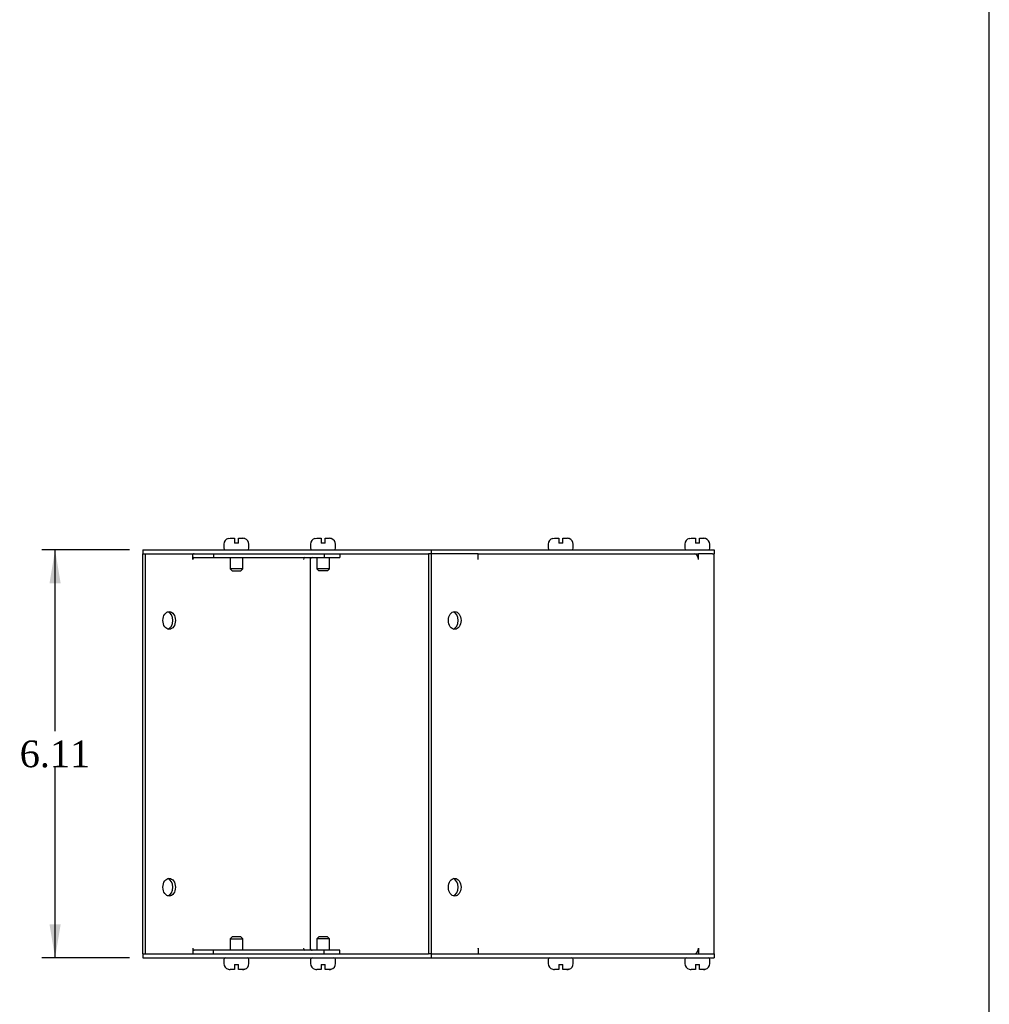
# Model space of a CAD drawing. Header units: inches. Extents: x 0.2 to 77.9, y -0.5 to 51.8.
# Tile 6 of 7: x 63.3 to 77.9, y 22.2 to 37. Entities that reach past the tile are written whole.
import ezdxf
from ezdxf.enums import TextEntityAlignment as Align

# ---------------------------------------------------------------- set-up
doc = ezdxf.new("R2010")
doc.units = ezdxf.units.IN
doc.header["$MEASUREMENT"] = 0
for name, color, linetype in [('COM55573-3', 7, 'Continuous'), ('COM55574-3', 7, 'Continuous'), ('COM55575-3', 7, 'Continuous'), ('Default', 7, 'Continuous'), ('SCS19491', 7, 'Continuous')]:
    doc.layers.add(name, color=color, linetype=linetype)
doc.styles.add('SEACAD_Times_New_Roman', font='times.ttf')
doc.dimstyles.new('HAMMOND_(STH_-_66x44)', dxfattribs={"dimtxt": 0.4, "dimasz": 0.5, "dimexe": 0.2, "dimexo": 0.2, "dimgap": 0.1, "dimtad": 0, "dimtih": 1, "dimtoh": 1, "dimzin": 0, "dimdsep": 46, "dimtxsty": 'SEACAD_Times_New_Roman', "dimblk1": '_SE_FILLED', "dimblk2": '_SE_FILLED', "dimsah": 1, "dimcen": 0.2, "dimadec": 0, "dimazin": 0, "dimtfac": 0.8, "dimtofl": 0, "dimtmove": 0, "dimatfit": 3, "dimfxl": 1, "dimtolj": 1, "dimtzin": 0, "dimarcsym": 0})

# ---------------------------------------------------------------- blocks, each defined once
blk = doc.blocks.new('SE5')
at = {"layer": 'COM55573-3', "color": 7, "linetype": 'Continuous'}
for p, q in [((65.193, 29.043), (69.516, 29.043)), ((65.193, 29.043), (65.193, 28.986)), ((65.193, 28.986), (69.476, 28.986)), ((69.516, 29.043), (73.759, 29.043)), ((69.516, 29.043), (69.516, 28.986)), ((70.223, 28.986), (73.525, 28.986)), ((73.736, 28.986), (73.759, 28.986)), ((73.759, 29.043), (73.759, 28.986)), ((65.193, 22.986), (69.476, 22.986)), ((65.193, 22.986), (65.193, 22.929)), ((65.193, 22.929), (69.516, 22.929)), ((69.516, 22.986), (69.516, 22.929)), ((69.516, 22.929), (73.759, 22.929)), ((70.223, 22.986), (73.525, 22.986)), ((73.736, 22.986), (73.759, 22.986)), ((73.759, 22.986), (73.759, 22.929))]:
    blk.add_line(p, q, dxfattribs=at)
at = {"layer": 'COM55574-3', "color": 7, "linetype": 'Continuous'}
for p, q in [((65.193, 22.986), (65.193, 28.986)), ((65.233, 22.986), (65.233, 28.986)), ((65.94, 28.9), (65.94, 28.986)), ((66.254, 28.986), (66.254, 28.929)), ((67.914, 28.986), (67.914, 28.929)), ((68.145, 28.986), (68.145, 28.929)), ((65.94, 28.9), (65.94, 28.9)), ((65.961, 28.929), (66.254, 28.929)), ((66.254, 28.929), (67.914, 28.929)), ((67.6, 28.9), (67.6, 28.902)), ((67.6, 28.9), (67.6, 28.9)), ((67.702, 28.929), (67.702, 23.043)), ((67.914, 28.929), (68.145, 28.929)), ((65.94, 23.072), (65.94, 23.072)), ((65.94, 23.072), (65.94, 22.986)), ((66.254, 23.043), (65.961, 23.043)), ((67.914, 23.043), (66.254, 23.043)), ((66.254, 22.986), (66.254, 23.043)), ((67.6, 23.072), (67.6, 23.07)), ((67.6, 23.072), (67.6, 23.072)), ((67.914, 22.986), (67.914, 23.043)), ((68.145, 23.043), (67.914, 23.043)), ((68.145, 22.986), (68.145, 23.043))]:
    blk.add_line(p, q, dxfattribs=at)
for centre, start, end in [((67.731, 28.9), 90, 180), ((67.731, 23.072), 180, 270)]:
    blk.add_arc(centre, 0.029, start, end, dxfattribs=at)
for centre, major_axis, start_param, end_param in [((65.961, 28.9), (0, 0.086), 0, 0.344924), ((65.961, 28.9), (0, 0.029), 0, 1.570796), ((67.621, 28.9), (0, -0.029), 3.141593, 4.712389), ((65.547, 27.986), (0, 0.133), 3.357553, 6.067225), ((65.547, 23.986), (0, -0.133), 0.21596, 2.925632), ((65.961, 23.072), (0, 0.029), 1.570796, 3.141593), ((67.621, 23.072), (0, -0.029), 4.712389, 6.283185), ((65.961, 23.072), (0, 0.086), 2.796669, 3.141593)]:
    blk.add_ellipse(centre, major_axis=major_axis, ratio=0.707107, start_param=start_param, end_param=end_param, dxfattribs=at)
for centre, major_axis in [((65.587, 27.986), (0, 0.133)), ((65.587, 23.986), (0, -0.133))]:
    blk.add_ellipse(centre, major_axis=major_axis, ratio=0.707107, dxfattribs=at)
at = {"layer": 'COM55575-3', "color": 7, "linetype": 'Continuous'}
for p, q in [((69.476, 28.986), (69.476, 22.986)), ((69.516, 28.986), (69.476, 28.986)), ((69.516, 28.986), (69.516, 22.986)), ((70.223, 28.986), (69.516, 28.986)), ((70.223, 28.9), (70.223, 28.986)), ((73.485, 28.981), (73.485, 28.986)), ((73.734, 28.986), (73.525, 28.986)), ((73.525, 28.986), (73.525, 28.986)), ((73.525, 28.9), (73.525, 28.986)), ((73.734, 28.986), (73.736, 28.986)), ((73.759, 22.986), (73.759, 28.986)), ((70.223, 28.9), (70.223, 28.9)), ((73.525, 28.9), (73.525, 28.9)), ((70.223, 23.072), (70.223, 22.986)), ((70.223, 23.072), (70.223, 23.072)), ((73.525, 23.072), (73.525, 23.072)), ((73.525, 23.072), (73.525, 22.986)), ((69.516, 22.986), (69.476, 22.986)), ((69.516, 22.986), (70.223, 22.986)), ((73.485, 22.991), (73.485, 22.986)), ((73.525, 22.986), (73.734, 22.986)), ((73.525, 22.986), (73.525, 22.986)), ((73.736, 22.986), (73.734, 22.986))]:
    blk.add_line(p, q, dxfattribs=at)
for centre, major_axis, start_param, end_param in [((73.464, 28.9), (0, 0.086), 4.712389, 6.283185), ((70.163, 28.9), (0, -0.086), 1.570796, 1.613592), ((69.829, 27.986), (0, -0.133), 0.21596, 2.925632), ((69.829, 23.986), (0, -0.133), 0.21596, 2.925632), ((70.163, 23.072), (0, -0.086), 1.528001, 1.570796), ((73.464, 23.072), (0, 0.086), 3.141593, 4.712389)]:
    blk.add_ellipse(centre, major_axis=major_axis, ratio=0.707107, start_param=start_param, end_param=end_param, dxfattribs=at)
for centre in [(69.87, 27.986), (69.87, 23.986)]:
    blk.add_ellipse(centre, major_axis=(0, -0.133), ratio=0.707107, dxfattribs=at)
at = {"layer": 'SCS19491', "color": 7, "linetype": 'Continuous'}
for p, q in [((66.408, 29.128), (66.408, 29.068)), ((66.475, 29.214), (66.476, 29.214)), ((66.476, 29.214), (66.503, 29.218)), ((66.503, 29.218), (66.566, 29.218)), ((66.566, 29.218), (66.566, 29.143)), ((66.626, 29.143), (66.566, 29.143)), ((66.626, 29.218), (66.691, 29.218)), ((66.626, 29.143), (66.626, 29.218)), ((66.72, 29.213), (66.718, 29.213)), ((66.783, 29.068), (66.783, 29.128)), ((67.707, 29.128), (67.707, 29.068)), ((67.774, 29.214), (67.776, 29.214)), ((67.776, 29.214), (67.802, 29.218)), ((67.802, 29.218), (67.865, 29.218)), ((67.865, 29.218), (67.865, 29.143)), ((67.925, 29.143), (67.865, 29.143)), ((67.925, 29.218), (67.99, 29.218)), ((67.925, 29.143), (67.925, 29.218)), ((68.019, 29.213), (68.017, 29.213)), ((68.082, 29.068), (68.082, 29.128)), ((71.273, 29.128), (71.273, 29.068)), ((71.34, 29.214), (71.341, 29.214)), ((71.341, 29.214), (71.368, 29.218)), ((71.368, 29.218), (71.431, 29.218)), ((71.431, 29.218), (71.431, 29.143)), ((71.491, 29.143), (71.431, 29.143)), ((71.491, 29.218), (71.556, 29.218)), ((71.491, 29.143), (71.491, 29.218)), ((71.585, 29.213), (71.583, 29.213)), ((71.648, 29.068), (71.648, 29.128)), ((73.321, 29.128), (73.321, 29.068)), ((73.388, 29.214), (73.39, 29.214)), ((73.39, 29.214), (73.416, 29.218)), ((73.416, 29.218), (73.479, 29.218)), ((73.479, 29.218), (73.479, 29.143)), ((73.539, 29.143), (73.479, 29.143)), ((73.539, 29.218), (73.604, 29.218)), ((73.539, 29.143), (73.539, 29.218)), ((73.633, 29.213), (73.631, 29.213)), ((73.696, 29.068), (73.696, 29.128)), ((66.501, 28.929), (66.501, 28.76)), ((66.691, 28.76), (66.691, 28.929)), ((67.8, 28.929), (67.8, 28.76)), ((67.99, 28.76), (67.99, 28.929)), ((66.691, 28.76), (66.501, 28.76)), ((66.501, 28.76), (66.531, 28.73)), ((66.531, 28.73), (66.661, 28.73)), ((66.661, 28.73), (66.691, 28.76)), ((67.99, 28.76), (67.8, 28.76)), ((67.8, 28.76), (67.83, 28.73)), ((67.96, 28.73), (67.83, 28.73)), ((67.96, 28.73), (67.99, 28.76)), ((66.531, 23.241), (66.501, 23.211)), ((66.501, 23.211), (66.691, 23.211)), ((66.501, 23.211), (66.501, 23.043)), ((66.661, 23.241), (66.531, 23.241)), ((66.691, 23.211), (66.661, 23.241)), ((66.691, 23.043), (66.691, 23.211)), ((67.83, 23.241), (67.8, 23.211)), ((67.99, 23.211), (67.8, 23.211)), ((67.8, 23.211), (67.8, 23.043)), ((67.96, 23.241), (67.83, 23.241)), ((67.99, 23.211), (67.96, 23.241)), ((67.99, 23.043), (67.99, 23.211)), ((66.408, 22.904), (66.408, 22.844)), ((66.783, 22.844), (66.783, 22.904)), ((67.707, 22.904), (67.707, 22.844)), ((68.082, 22.844), (68.082, 22.904)), ((71.273, 22.904), (71.273, 22.844)), ((71.648, 22.844), (71.648, 22.904)), ((73.321, 22.904), (73.321, 22.844)), ((73.696, 22.844), (73.696, 22.904)), ((66.474, 22.758), (66.476, 22.758)), ((66.566, 22.754), (66.503, 22.754)), ((66.503, 22.754), (66.503, 22.754)), ((66.566, 22.829), (66.626, 22.829)), ((66.566, 22.829), (66.566, 22.754)), ((66.626, 22.754), (66.626, 22.829)), ((66.685, 22.754), (66.626, 22.754)), ((66.718, 22.759), (66.685, 22.754)), ((66.685, 22.754), (66.691, 22.754)), ((66.719, 22.759), (66.718, 22.759)), ((67.773, 22.758), (67.776, 22.758)), ((67.802, 22.754), (67.803, 22.754)), ((67.865, 22.754), (67.803, 22.754)), ((67.865, 22.829), (67.925, 22.829)), ((67.865, 22.829), (67.865, 22.754)), ((67.925, 22.754), (67.925, 22.829)), ((67.985, 22.754), (67.925, 22.754)), ((68.017, 22.759), (67.985, 22.754)), ((67.985, 22.754), (67.99, 22.754)), ((68.018, 22.759), (68.017, 22.759)), ((71.339, 22.758), (71.341, 22.758)), ((71.431, 22.754), (71.368, 22.754)), ((71.368, 22.754), (71.368, 22.754)), ((71.431, 22.829), (71.491, 22.829)), ((71.431, 22.829), (71.431, 22.754)), ((71.491, 22.754), (71.491, 22.829)), ((71.551, 22.754), (71.491, 22.754)), ((71.583, 22.759), (71.551, 22.754)), ((71.551, 22.754), (71.556, 22.754)), ((71.584, 22.759), (71.583, 22.759)), ((73.387, 22.758), (73.39, 22.758)), ((73.416, 22.754), (73.417, 22.754)), ((73.479, 22.754), (73.417, 22.754)), ((73.479, 22.829), (73.539, 22.829)), ((73.479, 22.829), (73.479, 22.754)), ((73.539, 22.754), (73.539, 22.829)), ((73.599, 22.754), (73.539, 22.754)), ((73.631, 22.759), (73.599, 22.754)), ((73.599, 22.754), (73.604, 22.754)), ((73.632, 22.759), (73.631, 22.759))]:
    blk.add_line(p, q, dxfattribs=at)
for centre, radius, start, end in [((66.498, 29.128), 0.09, 104.9913, 180), ((66.691, 29.124), 0.0938, 72.0854, 90.0791), ((66.693, 29.128), 0.09, 0, 73.2208), ((67.797, 29.128), 0.09, 104.9913, 180), ((67.99, 29.124), 0.0938, 72.0854, 90.0791), ((67.992, 29.128), 0.09, 0, 73.2208), ((71.363, 29.128), 0.09, 104.9913, 180), ((71.556, 29.124), 0.0938, 72.0854, 90.0791), ((71.558, 29.128), 0.09, 0, 73.2208), ((73.411, 29.128), 0.09, 104.9913, 180), ((73.604, 29.124), 0.0938, 72.0854, 90.0791), ((73.606, 29.128), 0.09, 0, 73.2208), ((66.433, 29.068), 0.025, 180, 270), ((66.758, 29.068), 0.025, 270, 0), ((67.732, 29.068), 0.025, 180, 270), ((68.057, 29.068), 0.025, 270, 0), ((71.298, 29.068), 0.025, 180, 270), ((71.623, 29.068), 0.025, 270, 0), ((73.346, 29.068), 0.025, 180, 270), ((73.671, 29.068), 0.025, 270, 0), ((66.433, 22.904), 0.025, 90, 180), ((66.758, 22.904), 0.025, 0, 90), ((67.732, 22.904), 0.025, 90, 180), ((68.057, 22.904), 0.025, 0, 90), ((71.298, 22.904), 0.025, 90, 180), ((71.623, 22.904), 0.025, 0, 90), ((73.346, 22.904), 0.025, 90, 180), ((73.671, 22.904), 0.025, 0, 90), ((66.498, 22.844), 0.09, 180, 255.0335), ((66.503, 22.852), 0.0981, 252.7336, 270.1206), ((66.691, 22.848), 0.0938, 269.9209, 287.9146), ((66.693, 22.844), 0.09, 286.8119, 0), ((67.797, 22.844), 0.09, 180, 255.0335), ((67.802, 22.852), 0.0981, 252.7336, 270.1206), ((67.99, 22.848), 0.0938, 269.9209, 287.9146), ((67.992, 22.844), 0.09, 286.8119, 0), ((71.363, 22.844), 0.09, 180, 255.0335), ((71.368, 22.852), 0.0981, 252.7336, 270.1206), ((71.556, 22.848), 0.0938, 269.9209, 287.9146), ((71.558, 22.844), 0.09, 286.8119, 0), ((73.411, 22.844), 0.09, 180, 255.0335), ((73.416, 22.852), 0.0981, 252.7336, 270.1206), ((73.604, 22.848), 0.0938, 269.9209, 287.9146), ((73.606, 22.844), 0.09, 286.8119, 0)]:
    blk.add_arc(centre, radius, start, end, dxfattribs=at)
blk = doc.blocks.new('DMBLK8110')
at = {"layer": 'Default', "linetype": 'Continuous', "transparency": 16777216}
for points in [[(63.792, 28.543), (63.959, 28.543), (63.876, 29.043)], [(63.792, 23.429), (63.876, 22.929), (63.959, 23.429)]]:
    blk.add_hatch(color=7, dxfattribs=at).paths.add_polyline_path(points)
at = {"layer": 'Default', "color": 7, "linetype": 'Continuous', "transparency": 16777216}
for p, q in [((64.993, 29.043), (63.676, 29.043)), ((63.876, 26.326), (63.876, 29.043)), ((63.876, 22.929), (63.876, 25.786)), ((64.993, 22.929), (63.676, 22.929))]:
    blk.add_line(p, q, dxfattribs=at)
at = {"layer": 'Default', "color": 7, "linetype": 'Continuous', "transparency": 16777216, "style": 'SEACAD_Times_New_Roman'}
blk.add_text('6.11', height=0.4, dxfattribs=at).set_placement((63.345, 26.186), align=Align.TOP_LEFT)
blk = doc.blocks.new('_SE_FILLED')
at = {"color": 0}
blk.add_line((0, 0), (-1, 0), dxfattribs=at)
blk.add_solid([(0, 0), (-1, -0.1665), (-1, 0.1665), (0, 0)], dxfattribs=at)
blk = doc.blocks.new('BORDER')
at = {"layer": 'Default', "color": 7, "linetype": 'Continuous'}
blk.add_line((0, 0), (0, 27.86), dxfattribs=at)

msp = doc.modelspace()

# ---------------------------------------------------------------- block references
at = {"layer": 'Default', "color": 7, "xscale": 1.855, "yscale": 1.855, "zscale": 1.855}
msp.add_blockref('BORDER', (77.888, 0.072), dxfattribs=at)
at = {"layer": 'Default'}
msp.add_blockref('SE5', (0, 0), dxfattribs=at)

# ---------------------------------------------------------------- dimensions: what is measured, and where the dimension line sits
at = {"layer": 'Default', "color": 7, "linetype": 'Continuous'}
dim = msp.add_linear_dim(base=(63.876, 22.929), p1=(65.193, 22.929), p2=(65.193, 29.043), angle=90, text='\\A1;<>', dimstyle='HAMMOND_(STH_-_66x44)', dxfattribs=at)
dim.commit()
dim.dimension.update_dxf_attribs({"geometry": 'DMBLK8110', "text_midpoint": (63.876, 25.986), "dimtype": 161})

doc.saveas('drawing.dxf')
